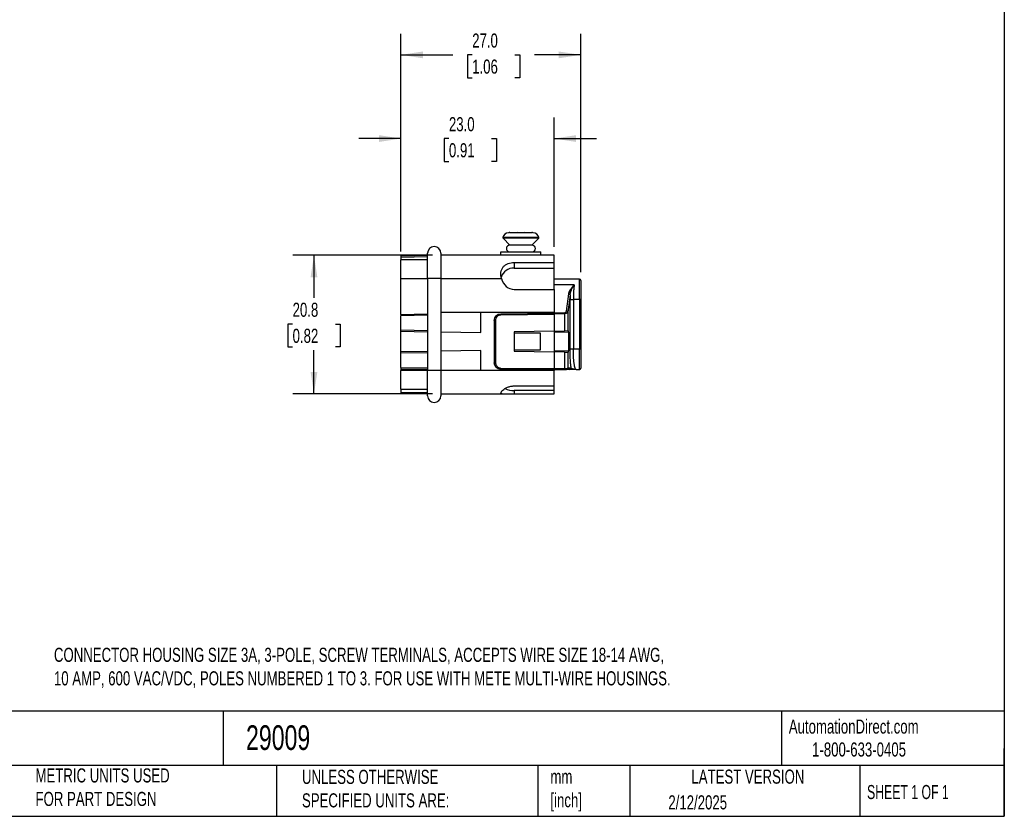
# Model space of a CAD drawing. Header units: millimetres. Extents: x 6 to 273, y 6 to 210.
# Tile 3 of 4: x 125 to 273, y 6 to 126. Entities that reach past the tile are written whole.
import ezdxf

# ---------------------------------------------------------------- set-up
doc = ezdxf.new("R2010")
doc.units = ezdxf.units.MM
doc.linetypes.add('SLD-Solid', pattern=[0])
doc.layers.add('DIMENSIONS', color=140, linetype='SLD-Solid', lineweight=25)
doc.layers.add('TEXT', color=140, linetype='SLD-Solid', lineweight=25)
doc.styles.add('SLDTEXTSTYLE0', font='TXT', dxfattribs={"width": 0.7})
doc.styles.add('SLDTEXTSTYLE1', font='TXT', dxfattribs={"width": 0.65})
doc.dimstyles.new('SLDDIMSTYLE2', dxfattribs={"dimtxt": 2.158008, "dimasz": 3.302, "dimexe": 0, "dimexo": 0.0625, "dimgap": 0.539502, "dimtad": 0, "dimtih": 1, "dimtoh": 1, "dimrnd": 1e-09, "dimzin": 4, "dimdsep": 46, "dimtxsty": 'SLDTEXTSTYLE0', "dimsah": 1, "dimcen": 0.09, "dimadec": 0, "dimazin": 1, "dimtfac": 1, "dimtmove": 0, "dimatfit": 0, "dimfxl": 0, "dimfrac": 2, "dimtolj": 1, "dimtzin": 12, "dimarcsym": 0})
doc.dimstyles.new('SLDDIMSTYLE3', dxfattribs={"dimtxt": 2.158008, "dimasz": 3.302, "dimexe": 0, "dimexo": 0.0625, "dimgap": 0.539502, "dimtad": 0, "dimtih": 1, "dimtoh": 1, "dimrnd": 1e-09, "dimzin": 12, "dimdsep": 46, "dimtxsty": 'SLDTEXTSTYLE0', "dimsah": 1, "dimcen": 0.09, "dimadec": 0, "dimazin": 3, "dimtfac": 1, "dimtofl": 0, "dimtmove": 0, "dimatfit": 3, "dimfxl": 0, "dimfrac": 2, "dimtolj": 1, "dimtzin": 12, "dimarcsym": 0})
doc.dimstyles.new('SLDDIMSTYLE4', dxfattribs={"dimtxt": 2.158008, "dimasz": 3.302, "dimexe": 0, "dimexo": 0.0625, "dimgap": 0.539502, "dimtad": 0, "dimtih": 1, "dimtoh": 1, "dimrnd": 1e-09, "dimzin": 4, "dimdsep": 46, "dimtxsty": 'SLDTEXTSTYLE0', "dimsah": 1, "dimcen": 0.09, "dimadec": 0, "dimazin": 1, "dimtfac": 1, "dimtofl": 0, "dimtmove": 0, "dimatfit": 3, "dimfxl": 0, "dimfrac": 2, "dimtolj": 1, "dimtzin": 12, "dimarcsym": 0})

# ---------------------------------------------------------------- blocks, each defined once
blk = doc.blocks.new('_D_4')
at = {"layer": 'DIMENSIONS'}
for p, q in [((182.47, 91.13), (182.47, 111.25)), ((205.47, 91.83), (205.47, 111.25)), ((182.47, 108.08), (176.12, 108.08)), ((189.67, 108.08), (188.94, 108.08)), ((188.94, 108.08), (188.94, 104.65)), ((196.08, 108.08), (196.81, 108.08)), ((196.81, 108.08), (196.81, 104.65)), ((205.47, 108.08), (211.82, 108.08)), ((188.94, 104.65), (189.67, 104.65)), ((196.81, 104.65), (196.08, 104.65))]:
    blk.add_line(p, q, dxfattribs=at)
for points in [[(182.47, 108.08), (179.17, 108.59), (179.17, 107.57)], [(205.47, 108.08), (208.77, 107.57), (208.77, 108.59)]]:
    blk.add_solid(points, dxfattribs=at)
at = {"layer": 'DIMENSIONS', "char_height": 2.117, "attachment_point": 1, "style": 'SLDTEXTSTYLE0'}
for s, insert in [('23.0', (189.67, 111.29)), ('0.91', (189.67, 107.38))]:
    blk.add_mtext(s, dxfattribs=dict(at, insert=insert))
blk = doc.blocks.new('_D_5')
at = {"layer": 'DIMENSIONS'}
for p, q in [((187.2, 90.56), (166.24, 90.56)), ((169.41, 90.56), (169.41, 84.15)), ((166.2, 80.23), (165.48, 80.23)), ((165.48, 80.23), (165.48, 76.8)), ((172.62, 80.23), (173.34, 80.23)), ((173.34, 80.23), (173.34, 76.8)), ((165.48, 76.8), (166.2, 76.8)), ((169.41, 69.76), (169.41, 76.32)), ((173.34, 76.8), (172.62, 76.8)), ((187.2, 69.76), (166.24, 69.76))]:
    blk.add_line(p, q, dxfattribs=at)
for points in [[(169.41, 90.56), (168.9, 87.26), (169.92, 87.26)], [(169.41, 69.76), (169.92, 73.06), (168.9, 73.06)]]:
    blk.add_solid(points, dxfattribs=at)
at = {"layer": 'DIMENSIONS', "char_height": 2.117, "attachment_point": 1, "style": 'SLDTEXTSTYLE0'}
for s, insert in [('20.8', (166.2, 83.44)), ('0.82', (166.2, 79.53))]:
    blk.add_mtext(s, dxfattribs=dict(at, insert=insert))
blk = doc.blocks.new('_D_6')
at = {"layer": 'DIMENSIONS'}
for p, q in [((182.47, 91.13), (182.47, 123.81)), ((209.47, 88.03), (209.47, 123.81)), ((182.47, 120.64), (190.24, 120.64)), ((193.16, 120.64), (192.44, 120.64)), ((192.44, 120.64), (192.44, 117.21)), ((199.57, 120.64), (200.3, 120.64)), ((200.3, 120.64), (200.3, 117.21)), ((209.47, 120.64), (202.5, 120.64)), ((192.44, 117.21), (193.16, 117.21)), ((200.3, 117.21), (199.57, 117.21))]:
    blk.add_line(p, q, dxfattribs=at)
for points in [[(182.47, 120.64), (185.77, 120.13), (185.77, 121.15)], [(209.47, 120.64), (206.17, 121.15), (206.17, 120.13)]]:
    blk.add_solid(points, dxfattribs=at)
at = {"layer": 'DIMENSIONS', "char_height": 2.117, "attachment_point": 1, "style": 'SLDTEXTSTYLE0'}
for s, insert in [('27.0', (193.16, 123.85)), ('1.06', (193.16, 119.94))]:
    blk.add_mtext(s, dxfattribs=dict(at, insert=insert))

msp = doc.modelspace()

# ---------------------------------------------------------------- linework, layer by layer
for p, q in [((200.468, 93.211), (197.764, 93.211)), ((203.171, 93.211), (200.468, 93.211)), ((197.789, 93.117), (198.793, 92.058)), ((200.468, 93.117), (197.789, 93.117)), ((202.143, 92.058), (198.793, 92.058)), ((203.147, 93.117), (200.468, 93.117)), ((202.142, 92.058), (203.147, 93.117)), ((182.468, 90.488), (186.468, 90.558)), ((182.468, 90.488), (182.468, 90.288)), ((182.468, 90.288), (186.468, 90.358)), ((182.468, 90.288), (182.468, 89.858)), ((205.468, 90.558), (188.468, 90.558)), ((197.468, 91.058), (203.468, 91.058)), ((197.468, 90.558), (197.468, 91.058)), ((203.468, 90.558), (203.468, 91.058)), ((205.468, 89.49), (205.468, 90.558)), ((186.468, 89.858), (182.468, 89.858)), ((182.468, 87.058), (182.468, 89.858)), ((199.468, 89.49), (205.468, 89.49)), ((199.468, 89.49), (199.468, 88.64)), ((205.468, 88.64), (205.468, 89.49)), ((199.468, 88.64), (205.468, 88.64)), ((205.468, 85.438), (205.468, 88.64)), ((182.468, 87.058), (186.468, 87.058)), ((182.468, 81.688), (182.468, 87.058)), ((188.468, 87.058), (186.468, 87.058)), ((186.468, 87.058), (186.468, 73.258)), ((188.468, 87.058), (188.468, 73.258)), ((188.468, 87.058), (197.559, 87.058)), ((209.268, 86.958), (205.468, 86.958)), ((208.486, 86.134), (205.468, 86.134)), ((209.268, 83.908), (209.268, 86.958)), ((199.468, 85.438), (205.468, 85.438)), ((205.468, 85.438), (205.468, 81.958)), ((207.322, 82.19), (207.662, 84.785)), ((207.861, 84.639), (207.521, 82.044)), ((207.852, 76.459), (207.852, 83.908)), ((207.852, 83.908), (208.348, 83.908)), ((208.348, 83.908), (208.348, 76.459)), ((209.268, 83.908), (208.348, 83.908)), ((209.268, 83.908), (209.268, 76.475)), ((209.468, 83.908), (209.268, 83.908)), ((209.468, 83.908), (209.468, 76.475)), ((182.468, 81.688), (186.468, 81.758)), ((182.468, 81.688), (182.468, 81.488)), ((186.468, 81.558), (182.468, 81.488)), ((182.468, 79.355), (182.468, 81.488)), ((205.468, 81.958), (188.468, 81.958)), ((194.468, 78.945), (194.468, 81.958)), ((197.459, 81.788), (205.468, 81.858)), ((205.468, 81.658), (197.459, 81.588)), ((205.468, 81.958), (205.468, 81.917)), ((205.468, 81.917), (207.03, 81.943)), ((205.468, 81.917), (205.468, 81.771)), ((205.468, 81.771), (207.033, 81.797)), ((205.468, 81.771), (205.468, 81.658)), ((205.468, 81.658), (205.468, 79.164)), ((207.033, 81.797), (207.033, 79.192)), ((207.521, 82.044), (207.521, 79.2)), ((196.666, 80.788), (196.468, 80.788)), ((196.468, 80.788), (196.468, 74.428)), ((196.666, 80.788), (196.666, 74.428)), ((182.468, 79.355), (186.468, 79.285)), ((182.468, 79.155), (182.468, 79.355)), ((182.468, 79.155), (186.468, 79.085)), ((182.468, 76.061), (182.468, 79.155)), ((188.468, 79.05), (194.468, 78.945)), ((205.468, 79.164), (199.468, 79.06)), ((199.468, 79.06), (199.468, 76.157)), ((203.438, 78.858), (199.468, 78.858)), ((203.438, 76.358), (203.438, 78.858)), ((205.468, 79.164), (207.033, 79.192)), ((205.468, 79.164), (205.468, 76.052)), ((207.623, 79.002), (205.468, 78.964)), ((207.521, 79.2), (207.033, 79.192)), ((207.599, 79.201), (207.521, 79.2)), ((207.623, 79.002), (207.623, 76.214)), ((186.468, 76.131), (182.468, 76.061)), ((182.468, 75.861), (182.468, 76.061)), ((186.468, 75.931), (182.468, 75.861)), ((182.468, 73.728), (182.468, 75.861)), ((194.468, 76.271), (188.468, 76.166)), ((194.468, 73.258), (194.468, 76.271)), ((199.468, 76.358), (203.438, 76.358)), ((199.468, 76.157), (205.468, 76.052)), ((205.468, 76.252), (207.623, 76.214)), ((205.468, 76.052), (205.468, 73.558)), ((207.033, 76.025), (205.468, 76.052)), ((207.033, 76.025), (207.033, 73.585)), ((207.033, 76.025), (207.521, 76.016)), ((207.521, 76.016), (207.521, 73.59)), ((207.521, 76.016), (207.599, 76.015)), ((208.348, 76.459), (207.852, 76.459)), ((209.268, 76.475), (208.348, 76.459)), ((209.468, 76.475), (209.268, 76.475)), ((196.666, 74.428), (196.468, 74.428)), ((182.468, 73.728), (182.468, 73.528)), ((182.468, 73.728), (186.468, 73.658)), ((182.468, 73.528), (186.468, 73.458)), ((182.468, 73.528), (182.468, 73.258)), ((186.468, 73.258), (182.468, 73.258)), ((182.468, 70.458), (182.468, 73.258)), ((188.468, 73.258), (186.468, 73.258)), ((205.468, 73.258), (188.468, 73.258)), ((197.459, 73.628), (205.468, 73.558)), ((205.468, 73.358), (197.459, 73.428)), ((205.468, 73.558), (207.033, 73.585)), ((207.033, 73.385), (205.468, 73.358)), ((205.468, 73.358), (205.468, 73.258)), ((205.468, 70.942), (205.468, 73.258)), ((207.835, 73.399), (207.326, 73.39)), ((208.03, 73.599), (207.521, 73.59)), ((208.681, 73.429), (208.692, 73.472)), ((208.681, 73.429), (208.692, 73.472)), ((208.775, 73.416), (209.271, 73.424)), ((182.468, 70.458), (186.468, 70.458)), ((182.468, 70.458), (182.468, 70.028)), ((182.468, 70.028), (186.468, 69.958)), ((182.468, 70.028), (182.468, 69.828)), ((186.468, 69.758), (182.468, 69.828)), ((188.468, 69.758), (197.659, 69.758)), ((197.659, 69.758), (199.468, 69.758)), ((199.468, 70.942), (205.468, 70.942)), ((199.468, 70.26), (199.468, 69.758)), ((205.468, 70.26), (199.468, 70.26)), ((199.468, 69.758), (205.468, 69.758)), ((205.468, 70.26), (205.468, 70.942)), ((205.468, 69.758), (205.468, 70.26))]:
    msp.add_line(p, q)
for centre, radius, start, end in [((197.861, 93.186), 0.1, 165.34645, 223.5), ((198.732, 92.958), 1, 95.74911, 165.34645), ((202.204, 92.958), 1, 14.65355, 84.25066), ((203.075, 93.186), 0.1, 316.5, 14.65355), ((187.468, 90.858), 1, 0, 180), ((198.793, 91.558), 0.5, 90, 270), ((202.143, 91.558), 0.5, 270, 90), ((199.365, 86.708), 1.935, 86.9485, 163.81981), ((209.268, 86.758), 0.2, 0, 90), ((207.669, 84.586), 0.199, 15.37519, 91.97008), ((203.189, 81.688), 5.731, 179.0002, 180.9998), ((198.662, 81.67), 8.372, 0.87022, 1.86949), ((207.329, 81.991), 0.199, 15.37519, 91.97008), ((203.189, 73.528), 5.731, 179.0002, 180.9998), ((204.168, 73.485), 2.867, 358.00162, 1.99838), ((207.322, 73.59), 0.199, 271.21024, 0.22598), ((207.83, 73.599), 0.199, 271.21024, 0.22598), ((209.268, 73.624), 0.2, 271, 303.51039), ((209.268, 73.624), 0.2, 319.75918, 0), ((199.41, 73.387), 3.128, 245.03526, 271.06058), ((187.468, 69.458), 1, 180, 0)]:
    msp.add_arc(centre, radius, start, end)
for centre, major_axis, ratio, start_param, end_param in [((199.468, 87.747), (0, 2.309), 0.8660254, 1.8739274, 3.1415927), ((207.599, 79.001), (0, 0.2), 0.1227653, 4.7145647, 6.2853814), ((207.599, 76.215), (0, 0.2), 0.1227653, 3.139417, 4.7102133), ((205.467, 73.558), (-0.001, 0.2), 0.0043625, 3.1415927, 4.7122029)]:
    msp.add_ellipse(centre, major_axis=major_axis, ratio=ratio, start_param=start_param, end_param=end_param)
for points, knots in [([(198.809, 93.958), (198.756, 93.958), (198.711, 93.955), (198.649, 93.951), (198.632, 93.95), (198.632, 93.951)], [0, 0, 0, 0, 0.5, 0.5, 1, 1, 1, 1]), ([(200.175, 93.95), (200.114, 93.949), (200.053, 93.95), (199.953, 93.955), (199.915, 93.958), (199.895, 93.958)], [0, 0, 0, 0, 0.5, 0.5, 1, 1, 1, 1]), ([(201.041, 93.958), (201.021, 93.958), (200.983, 93.955), (200.883, 93.95), (200.822, 93.949), (200.761, 93.95)], [0, 0, 0, 0, 0.5, 0.5, 1, 1, 1, 1]), ([(202.304, 93.951), (202.304, 93.95), (202.287, 93.951), (202.225, 93.955), (202.18, 93.958), (202.127, 93.958)], [0, 0, 0, 0, 0.5, 0.5, 1, 1, 1, 1]), ([(188.468, 90.858), (188.468, 90.857), (188.468, 90.855), (188.468, 90.838), (188.468, 90.811), (188.468, 90.773), (188.468, 90.724), (188.468, 90.664), (188.468, 90.573), (188.468, 90.438), (188.468, 90.243), (188.468, 90.013), (188.468, 89.75), (188.468, 89.458), (188.468, 89.143), (188.468, 88.809), (188.468, 88.467), (188.468, 88.119), (188.468, 87.771), (188.468, 87.417), (188.468, 87.178), (188.468, 87.058)], [0, 0, 0, 0, 0.03453202, 0.06881701, 0.10295435, 0.13704473, 0.17118926, 0.20548854, 0.24004186, 0.30431028, 0.36866694, 0.43430287, 0.50002892, 0.56566486, 0.63139091, 0.69565933, 0.760016, 0.82026564, 0.87998616, 0.93971766, 1, 1, 1, 1]), ([(197.559, 87.058), (197.517, 87.213), (197.488, 87.369), (197.463, 87.684), (197.466, 87.843), (197.508, 88.145), (197.548, 88.293), (197.664, 88.567), (197.739, 88.692), (197.924, 88.92), (198.031, 89.019), (198.271, 89.19), (198.404, 89.262), (198.826, 89.432), (199.146, 89.49), (199.468, 89.49)], [0, 0, 0, 0, 0.125, 0.125, 0.25, 0.25, 0.375, 0.375, 0.5, 0.5, 0.625, 0.625, 0.75, 0.75, 1, 1, 1, 1]), ([(207.662, 84.785), (207.667, 84.816), (207.677, 84.878), (207.703, 84.973), (207.738, 85.071), (207.781, 85.172), (207.833, 85.275), (207.894, 85.381), (207.974, 85.506), (208.079, 85.652), (208.203, 85.808), (208.341, 85.97), (208.434, 86.075), (208.486, 86.134)], [0, 0, 0, 0, 0.0628733, 0.1282594, 0.1963704, 0.2673939, 0.3414954, 0.4188206, 0.4994978, 0.618414, 0.7496658, 0.8607308, 1, 1, 1, 1]), ([(207.861, 84.639), (207.866, 84.68), (207.876, 84.761), (207.9, 84.881), (207.93, 84.997), (207.966, 85.11), (208.005, 85.219), (208.048, 85.325), (208.134, 85.519), (208.278, 85.796), (208.416, 86.021), (208.486, 86.134)], [0, 0, 0, 0, 0.0747945, 0.1485637, 0.2212736, 0.2928473, 0.363182, 0.4321613, 0.4996647, 0.7488918, 1, 1, 1, 1]), ([(208.486, 86.134), (208.48, 86.093), (208.468, 86.012), (208.451, 85.882), (208.436, 85.747), (208.422, 85.607), (208.409, 85.463), (208.397, 85.315), (208.387, 85.164), (208.378, 85.011), (208.37, 84.855), (208.363, 84.698), (208.358, 84.54), (208.353, 84.382), (208.35, 84.224), (208.348, 84.066), (208.348, 83.96), (208.348, 83.908)], [0, 0, 0, 0, 0.0706052, 0.140635, 0.2100921, 0.2789792, 0.3472993, 0.4150553, 0.4822502, 0.5488872, 0.6149693, 0.6804999, 0.7454824, 0.80992, 0.8738164, 0.9371752, 1, 1, 1, 1]), ([(209.468, 86.758), (209.468, 86.757), (209.468, 86.756), (209.468, 86.743), (209.468, 86.723), (209.468, 86.694), (209.468, 86.657), (209.468, 86.612), (209.468, 86.51), (209.468, 86.308), (209.468, 85.937), (209.468, 85.484), (209.468, 85.057), (209.468, 84.704), (209.468, 84.443), (209.468, 84.177), (209.468, 83.998), (209.468, 83.908)], [0, 0, 0, 0, 0.0345499, 0.0688538, 0.1030113, 0.1371229, 0.1712899, 0.205613, 0.2401913, 0.37005, 0.5000286, 0.6298874, 0.7598659, 0.8201479, 0.8799038, 0.9396745, 1, 1, 1, 1]), ([(197.459, 81.588), (197.434, 81.587), (197.384, 81.586), (197.31, 81.574), (197.237, 81.556), (197.139, 81.522), (197.02, 81.459), (196.894, 81.355), (196.791, 81.229), (196.719, 81.087), (196.674, 80.938), (196.669, 80.838), (196.666, 80.788)], [0, 0, 0, 0, 0.060269, 0.1200571, 0.179898, 0.2403238, 0.3700143, 0.5001342, 0.629823, 0.7599412, 0.8798658, 1, 1, 1, 1]), ([(207.03, 81.943), (207.044, 81.944), (207.073, 81.945), (207.115, 81.955), (207.155, 81.969), (207.192, 81.99), (207.23, 82.017), (207.265, 82.053), (207.293, 82.096), (207.314, 82.142), (207.319, 82.174), (207.322, 82.19)], [0, 0, 0, 0, 0.0864554, 0.1720093, 0.2597763, 0.3526486, 0.453078, 0.5842515, 0.7254538, 0.8602696, 1, 1, 1, 1]), ([(207.521, 82.044), (207.517, 82.031), (207.51, 82.005), (207.487, 81.97), (207.46, 81.939), (207.429, 81.912), (207.395, 81.889), (207.343, 81.859), (207.263, 81.828), (207.151, 81.803), (207.072, 81.799), (207.033, 81.797)], [0, 0, 0, 0, 0.106058, 0.2043884, 0.2950219, 0.3779983, 0.4533702, 0.5212082, 0.6898629, 0.8487319, 1, 1, 1, 1]), ([(208.03, 73.599), (208.024, 73.632), (208.014, 73.698), (207.998, 73.804), (207.983, 73.915), (207.969, 74.032), (207.949, 74.218), (207.924, 74.486), (207.898, 74.851), (207.877, 75.239), (207.864, 75.596), (207.856, 75.913), (207.852, 76.185), (207.852, 76.367), (207.852, 76.459)], [0, 0, 0, 0, 0.0495237, 0.0988833, 0.1481849, 0.197535, 0.2470398, 0.3737518, 0.5005288, 0.6270808, 0.7537406, 0.8358735, 0.9177939, 1, 1, 1, 1]), ([(208.694, 73.474), (208.683, 73.488), (208.656, 73.523), (208.623, 73.604), (208.594, 73.69), (208.573, 73.762), (208.553, 73.84), (208.528, 73.951), (208.5, 74.101), (208.468, 74.304), (208.44, 74.528), (208.415, 74.774), (208.394, 75.035), (208.371, 75.397), (208.351, 75.872), (208.349, 76.264), (208.348, 76.459)], [0, 0, 0, 0, 0.0565436, 0.1367197, 0.1763582, 0.2152575, 0.2534183, 0.2908414, 0.3634548, 0.4331301, 0.5062945, 0.5787876, 0.6506211, 0.7218072, 0.8621175, 1, 1, 1, 1]), ([(209.271, 73.452), (209.271, 73.459), (209.271, 73.478), (209.271, 73.601), (209.271, 73.766), (209.271, 73.89), (209.271, 73.994), (209.271, 74.068), (209.271, 74.147), (209.27, 74.23), (209.27, 74.356), (209.27, 74.542), (209.27, 74.813), (209.27, 75.11), (209.269, 75.425), (209.269, 75.746), (209.268, 76.1), (209.268, 76.347), (209.268, 76.475)], [0, 0, 0, 0, 0.0616196, 0.1929298, 0.2600312, 0.3280456, 0.3555169, 0.3831344, 0.4108982, 0.4388082, 0.4668646, 0.5320823, 0.6067516, 0.6908692, 0.7601786, 0.8348044, 0.9147452, 1, 1, 1, 1]), ([(209.468, 76.475), (209.468, 76.423), (209.468, 76.321), (209.468, 76.167), (209.468, 76.016), (209.468, 75.866), (209.468, 75.717), (209.468, 75.57), (209.468, 75.292), (209.468, 74.898), (209.468, 74.446), (209.468, 74.075), (209.468, 73.855), (209.468, 73.733), (209.468, 73.671), (209.468, 73.632), (209.468, 73.627), (209.468, 73.624)], [0, 0, 0, 0, 0.0345525, 0.0688591, 0.103019, 0.1371331, 0.1713024, 0.2056276, 0.2402079, 0.3700724, 0.5000529, 0.6299097, 0.7598826, 0.8201609, 0.8799128, 0.939679, 1, 1, 1, 1]), ([(196.666, 74.428), (196.667, 74.403), (196.668, 74.353), (196.679, 74.279), (196.696, 74.206), (196.73, 74.107), (196.791, 73.988), (196.894, 73.861), (197.02, 73.757), (197.161, 73.683), (197.309, 73.637), (197.409, 73.631), (197.459, 73.628)], [0, 0, 0, 0, 0.06026672, 0.12005268, 0.17989153, 0.24031552, 0.37000318, 0.50012208, 0.62981183, 0.75993284, 0.8798613, 1, 1, 1, 1]), ([(186.468, 69.458), (186.468, 69.458), (186.468, 69.858), (186.468, 71.284), (186.468, 72.25), (186.468, 73.258)], [0, 0, 0, 0, 0.5, 0.5, 1, 1, 1, 1]), ([(188.468, 73.258), (188.468, 73.189), (188.468, 73.052), (188.468, 72.848), (188.468, 72.646), (188.468, 72.446), (188.468, 72.248), (188.468, 72.052), (188.468, 71.803), (188.468, 71.507), (188.468, 71.173), (188.468, 70.858), (188.468, 70.566), (188.468, 70.303), (188.468, 70.074), (188.468, 69.878), (188.468, 69.722), (188.468, 69.603), (188.468, 69.52), (188.468, 69.468), (188.468, 69.461), (188.468, 69.458)], [0, 0, 0, 0, 0.03453202, 0.06881701, 0.10295435, 0.13704473, 0.17118926, 0.20548854, 0.24004186, 0.30431028, 0.36866694, 0.43430287, 0.50002892, 0.56566486, 0.63139091, 0.69565933, 0.760016, 0.82026564, 0.87998616, 0.93971766, 1, 1, 1, 1]), ([(207.033, 73.585), (207.056, 73.586), (207.101, 73.586), (207.167, 73.587), (207.227, 73.587), (207.282, 73.588), (207.332, 73.588), (207.375, 73.589), (207.412, 73.589), (207.443, 73.59), (207.469, 73.59), (207.489, 73.59), (207.504, 73.59), (207.515, 73.59), (207.519, 73.59), (207.521, 73.59)], [0, 0, 0, 0, 0.0963868, 0.1895312, 0.2794327, 0.366091, 0.4495055, 0.5296758, 0.6066015, 0.6802823, 0.7507178, 0.8179076, 0.8818514, 0.942549, 1, 1, 1, 1]), ([(207.326, 73.39), (207.323, 73.39), (207.317, 73.39), (207.296, 73.39), (207.267, 73.389), (207.218, 73.389), (207.141, 73.387), (207.069, 73.386), (207.033, 73.385)], [0, 0, 0, 0, 0.12670646, 0.24965222, 0.37299938, 0.50087082, 0.74965155, 1, 1, 1, 1]), ([(208.775, 73.416), (208.673, 73.414), (208.516, 73.411), (208.324, 73.408), (208.184, 73.405), (208.058, 73.403), (207.953, 73.401), (207.875, 73.4), (207.848, 73.4), (207.835, 73.399)], [0, 0, 0, 0, 0.2503357, 0.3823363, 0.5005005, 0.6411973, 0.7707482, 0.8899913, 1, 1, 1, 1]), ([(208.775, 73.416), (208.736, 73.416), (208.658, 73.416), (208.562, 73.425), (208.449, 73.44), (208.346, 73.46), (208.239, 73.489), (208.156, 73.518), (208.078, 73.555), (208.046, 73.584), (208.03, 73.599)], [0, 0, 0, 0, 0.1253552, 0.2501249, 0.313527, 0.50029, 0.6029367, 0.7213146, 0.8541233, 1, 1, 1, 1]), ([(208.775, 73.416), (208.755, 73.418), (208.727, 73.422), (208.7, 73.464), (208.694, 73.474)], [0, 0, 0, 0, 0.746361, 1, 1, 1, 1]), ([(209.271, 73.44), (209.29, 73.439), (209.326, 73.438), (209.381, 73.459), (209.427, 73.498), (209.445, 73.534), (209.454, 73.551)], [0, 0, 0, 0, 0.2459263, 0.4975894, 0.7506696, 1, 1, 1, 1]), ([(197.659, 69.758), (197.594, 69.758), (197.545, 69.769), (197.479, 69.816), (197.464, 69.853), (197.474, 69.95), (197.5, 70.011), (197.596, 70.149), (197.665, 70.226), (197.843, 70.385), (197.949, 70.465), (198.196, 70.617), (198.334, 70.688), (198.631, 70.808), (198.792, 70.857), (199.122, 70.924), (199.294, 70.942), (199.468, 70.942)], [0, 0, 0, 0, 0.125, 0.125, 0.25, 0.25, 0.375, 0.375, 0.5, 0.5, 0.625, 0.625, 0.75, 0.75, 0.875, 0.875, 1, 1, 1, 1])]:
    msp.add_open_spline(points, degree=3, knots=knots)
for points in [[(198.809, 93.958), (198.972, 93.958), (199.374, 93.958), (199.895, 93.958)], [(200.761, 93.95), (200.565, 93.954), (200.37, 93.954), (200.175, 93.95)], [(201.041, 93.958), (201.561, 93.958), (201.964, 93.958), (202.127, 93.958)], [(186.468, 87.058), (186.468, 89.155), (186.468, 90.858), (186.468, 90.858)], [(207.861, 84.639), (207.855, 84.4), (207.852, 84.155), (207.852, 83.908)], [(196.468, 80.788), (196.468, 81.33), (196.918, 81.783), (197.459, 81.788)], [(197.459, 73.428), (196.918, 73.433), (196.468, 73.887), (196.468, 74.428)]]:
    msp.add_open_spline(points, degree=3)
at = {"layer": 'TEXT'}
for p, q in [((273.05, 209.55), (273.05, 6.35)), ((273.05, 22.126), (6.35, 22.126)), ((155.759, 22.126), (155.759, 13.97)), ((239.575, 22.126), (239.575, 13.97)), ((273.05, 6.35), (273.05, 16.51)), ((273.05, 13.97), (6.35, 13.97)), ((163.78, 13.97), (163.78, 6.35)), ((203.024, 13.97), (203.024, 6.35)), ((216.812, 13.97), (216.812, 6.35)), ((251.349, 13.97), (251.349, 6.35)), ((6.35, 6.35), (273.05, 6.35))]:
    msp.add_line(p, q, dxfattribs=at)

# ---------------------------------------------------------------- texts
for s, insert, char_height, attachment_point, style in [('CONNECTOR HOUSING SIZE 3A, 3-POLE, SCREW TERMINALS, ACCEPTS WIRE SIZE 18-14 AWG, ^J10 AMP, 600 VAC/VDC, POLES NUMBERED 1 TO 3. FOR USE WITH METE MULTI-WIRE HOUSINGS.', (130.371, 31.647), 2.116667, 1, 'SLDTEXTSTYLE0'), ('AutomationDirect.com', (240.695, 20.877), 2.11667, 1, 'SLDTEXTSTYLE0'), ('29009', (159.208, 20.011), 3.7042, 1, 'SLDTEXTSTYLE0'), ('1-800-633-0405', (244.192, 17.437), 2.11667, 1, 'SLDTEXTSTYLE0'), ('METRIC UNITS USED ^JFOR PART DESIGN', (127.604, 13.546), 2.11667, 1, 'SLDTEXTSTYLE0'), ('UNLESS OTHERWISE ^JSPECIFIED UNITS ARE:', (167.608, 13.331), 2.11667, 1, 'SLDTEXTSTYLE0'), ('LATEST VERSION', (234.552, 13.364), 2.11667, 2, 'SLDTEXTSTYLE0'), ('mm^J[inch]', (204.907, 13.357), 2.1167, 1, 'SLDTEXTSTYLE0'), ('SHEET 1 OF 1', (252.441, 11.051), 2.11667, 1, 'SLDTEXTSTYLE1'), ('2/12/2025', (222.613, 9.503), 2.1167, 1, 'SLDTEXTSTYLE0')]:
    msp.add_mtext(s, dxfattribs=dict(at, insert=insert, char_height=char_height, attachment_point=attachment_point, style=style))

# ---------------------------------------------------------------- dimensions: what is measured, and where the dimension line sits
at = {"layer": 'DIMENSIONS'}
for base, p1, p2, dimstyle, picture, middle in [((209.468, 120.639), (182.468, 89.858), (209.468, 86.758), 'SLDDIMSTYLE4', '_D_6', (196.367, 120.639)), ((182.468, 108.079), (205.468, 90.558), (182.468, 89.858), 'SLDDIMSTYLE2', '_D_4', (192.876, 108.079))]:
    dim = msp.add_linear_dim(base=base, p1=p1, p2=p2, dimstyle=dimstyle, dxfattribs=at)
    dim.commit()
    dim.dimension.update_dxf_attribs({"geometry": picture, "text_midpoint": middle, "dimtype": 160})
dim = msp.add_linear_dim(base=(169.41, 69.758), p1=(188.468, 90.558), p2=(188.468, 69.758), angle=90, dimstyle='SLDDIMSTYLE3', dxfattribs=at)
dim.commit()
dim.dimension.update_dxf_attribs({"geometry": '_D_5', "text_midpoint": (169.41, 80.233), "dimtype": 160})

doc.saveas('drawing.dxf')
